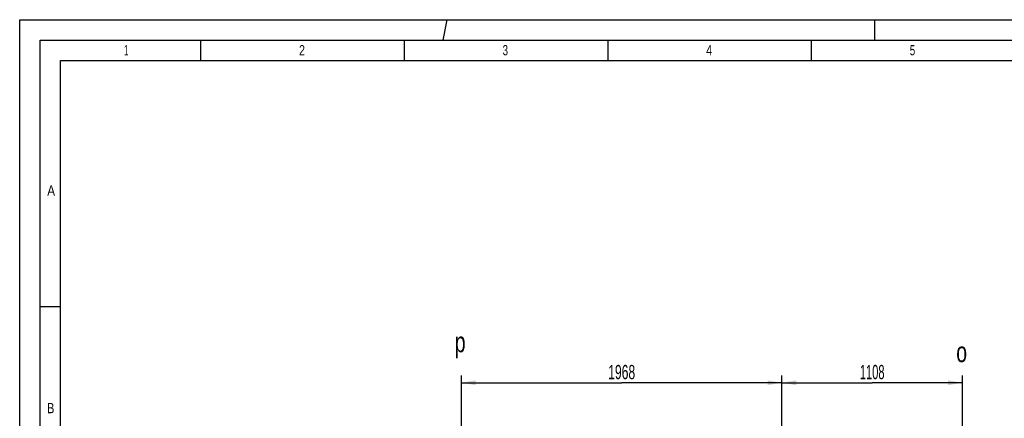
# Model space of a CAD drawing. Header units: millimetres. Extents: x 0 to 1189, y 0 to 841.
# Tile 31 of 193: x 0 to 242, y 743 to 841. Entities that reach past the tile are written whole.
import ezdxf
from ezdxf.enums import TextEntityAlignment as Align

# ---------------------------------------------------------------- set-up
doc = ezdxf.new("R2010")
doc.units = ezdxf.units.MM
doc.header["$LTSCALE"] = 65.395
doc.layers.get('0').update_dxf_attribs({"linetype": 'CONTINUOUS'})
doc.styles.get("Standard").update_dxf_attribs({"font": 'txt', "width": 0.6})
doc.styles.add('TEXTSTYLE_2', font='txt')
doc.dimstyles.new('DIMSTYLE_5', dxfattribs={"dimtxt": 3.5, "dimasz": 3.5, "dimexe": 1.8, "dimexo": 0, "dimgap": 0.875, "dimtad": 1, "dimlfac": 25, "dimdsep": 46, "dimtxsty": 'STANDARD', "dimblk": '_FILLED', "dimblk1": '_FILLED', "dimblk2": '_FILLED', "dimcen": 0.09, "dimadec": 0, "dimazin": 0, "dimtp": 1.2, "dimtm": 1.2, "dimtfac": 1, "dimtofl": 0, "dimtmove": 0, "dimatfit": 3, "dimldrblk": '_FILLED', "dimfxl": 1, "dimtolj": 1, "dimarcsym": 0})

# ---------------------------------------------------------------- blocks, each defined once
blk = doc.blocks.new('_FILLED')
at = {"color": 0, "linetype": 'BYBLOCK'}
blk.add_solid([(0, 0), (-1, 0.167), (-1, -0.167)], dxfattribs=at)
blk = doc.blocks.new('*D15')
at = {"color": 6, "linetype": 'CONTINUOUS'}
for p, q in [((108.49, 640.48), (108.49, 753.56)), ((187.21, 637.71), (187.21, 753.56)), ((108.49, 751.76), (147.85, 751.76)), ((187.21, 751.76), (147.85, 751.76))]:
    blk.add_line(p, q, dxfattribs=at)
at = {"color": 6, "linetype": 'CONTINUOUS', "xscale": 3.5, "yscale": 3.5, "zscale": 3.5, "rotation": 180}
blk.add_blockref('_FILLED', (108.49, 751.76), dxfattribs=at)
at = {"color": 6, "linetype": 'CONTINUOUS', "xscale": 3.5, "yscale": 3.5, "zscale": 3.5}
blk.add_blockref('_FILLED', (187.21, 751.76), dxfattribs=at)
at = {"color": 6, "linetype": 'CONTINUOUS', "width": 0.636905}
blk.add_text('1968', height=3.5, dxfattribs=at).set_placement((147.85, 752.64), align=Align.CENTER)
blk = doc.blocks.new('*D16')
at = {"color": 6, "linetype": 'CONTINUOUS'}
for p, q in [((187.21, 637.71), (187.21, 753.56)), ((231.53, 703.85), (231.53, 753.56)), ((187.21, 751.76), (209.37, 751.76)), ((231.53, 751.76), (209.37, 751.76))]:
    blk.add_line(p, q, dxfattribs=at)
at = {"color": 6, "linetype": 'CONTINUOUS', "xscale": 3.5, "yscale": 3.5, "zscale": 3.5, "rotation": 180}
blk.add_blockref('_FILLED', (187.21, 751.76), dxfattribs=at)
at = {"color": 6, "linetype": 'CONTINUOUS', "xscale": 3.5, "yscale": 3.5, "zscale": 3.5}
blk.add_blockref('_FILLED', (231.53, 751.76), dxfattribs=at)
at = {"color": 6, "linetype": 'CONTINUOUS', "width": 0.583333}
blk.add_text('1108', height=3.5, dxfattribs=at).set_placement((209.37, 752.64), align=Align.CENTER)

msp = doc.modelspace()

# ---------------------------------------------------------------- linework, layer by layer
at = {"color": 5, "linetype": 'CONTINUOUS'}
for p, q in [((0, 0), (0, 841)), ((0, 841), (1189, 841)), ((104.03493, 836), (105, 841)), ((210, 836), (210, 841)), ((44.5, 831), (44.5, 836)), ((94.5, 831), (94.5, 836)), ((144.5, 831), (144.5, 836)), ((194.5, 831), (194.5, 836)), ((10, 10), (10, 831)), ((10, 831), (1179, 831)), ((5, 770.5), (10, 770.5))]:
    msp.add_line(p, q, dxfattribs=at)
at = {"color": 6, "linetype": 'CONTINUOUS'}
for p, q in [((5, 5), (5, 836)), ((5, 836), (1184, 836))]:
    msp.add_line(p, q, dxfattribs=at)

# ---------------------------------------------------------------- texts
at = {"color": 5, "linetype": 'CONTINUOUS', "style": 'TEXTSTYLE_2'}
for s, width, p in [('1', 0.571429, (25.606, 832.248)), ('2', 0.785714, (68.606, 832.248)), ('3', 0.714286, (118.606, 832.248)), ('4', 0.785714, (168.606, 832.248)), ('5', 0.714286, (218.606, 832.248)), ('A', 0.857143, (6.77091, 797.771)), ('B', 0.785714, (6.77091, 744.271))]:
    msp.add_text(s, height=2.50001, dxfattribs=dict(at, width=width)).set_placement(p)
at = {"color": 2, "linetype": 'CONTINUOUS', "width": 0.714286}
for s, p in [('p', (106.84746, 759.25472)), ('o', (230.01834, 756.82293))]:
    msp.add_text(s, height=5, dxfattribs=at).set_placement(p)

# ---------------------------------------------------------------- dimensions: what is measured, and where the dimension line sits
at = {"color": 6, "linetype": 'CONTINUOUS'}
dim = msp.add_linear_dim(base=(108.48523, 751.76074), p1=(187.20523, 637.70892), p2=(108.48523, 640.48074), angle=180, dimstyle='DIMSTYLE_5', dxfattribs=at)
dim.commit()
dim.dimension.update_dxf_attribs({"geometry": '*D15', "text_midpoint": (147.5119, 751.76074), "dimtype": 160})
dim = msp.add_linear_dim(base=(231.52523, 751.76074), p1=(187.20523, 637.70892), p2=(231.52523, 703.84874), dimstyle='DIMSTYLE_5', dxfattribs=at)
dim.commit()
dim.dimension.update_dxf_attribs({"geometry": '*D16', "text_midpoint": (209.0319, 751.76074), "dimtype": 160})

doc.saveas('drawing.dxf')
